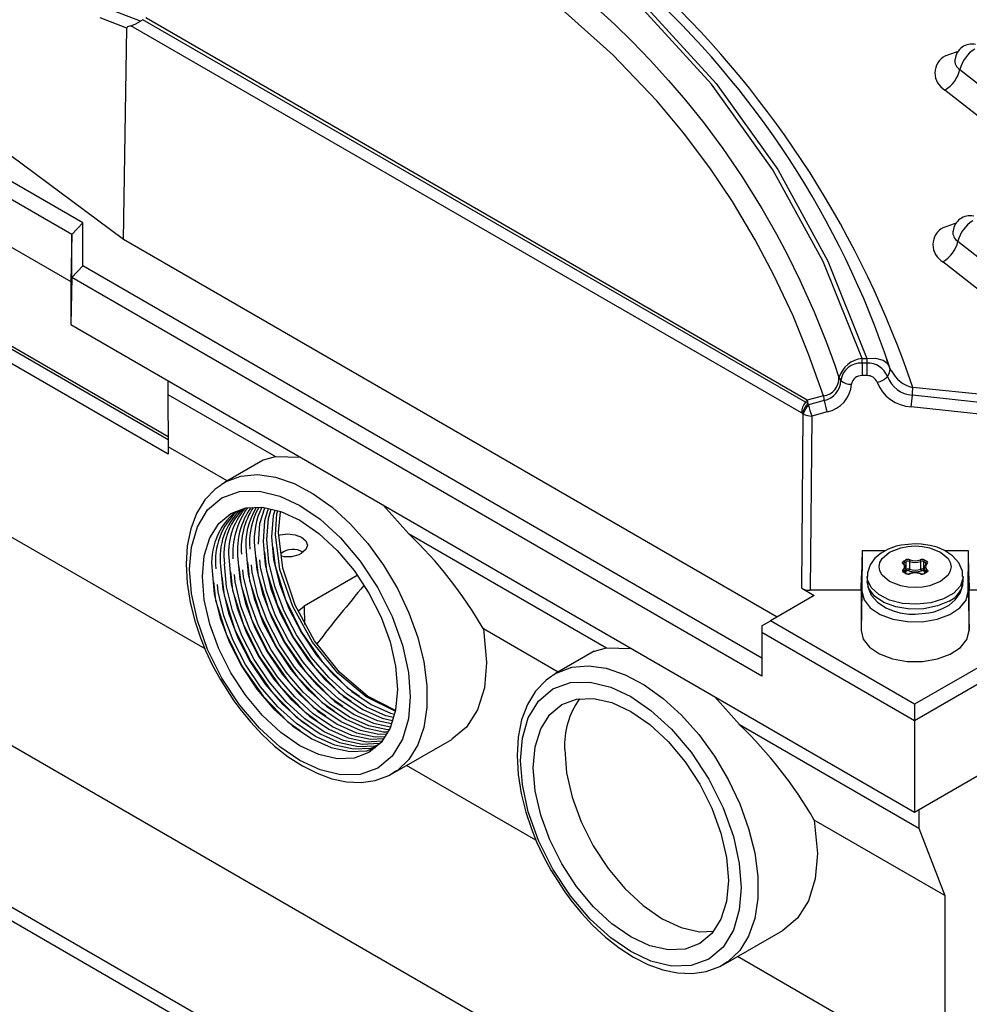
# Model space of a CAD drawing. Header units: inches. Extents: x 0 to 44, y 0 to 34.
# Tile 9 of 13: x 33.5 to 36.7, y 24.1 to 27.3. Entities that reach past the tile are written whole.
import ezdxf

# ---------------------------------------------------------------- set-up
doc = ezdxf.new("R2010")
doc.units = ezdxf.units.IN
doc.header["$LTSCALE"] = 4
doc.header["$MEASUREMENT"] = 0

msp = doc.modelspace()

# ---------------------------------------------------------------- linework, layer by layer
for p, q in [((31.903, 27.4865), (33.7166, 26.4396)), ((33.9452, 27.2937), (33.8254, 27.3389)), ((33.7559, 26.6323), (32.6028, 27.298)), ((33.9007, 27.271), (33.8133, 27.3043)), ((33.9527, 27.2982), (33.9452, 27.2937)), ((36.1271, 26.0441), (33.9527, 27.2982)), ((36.1328, 26.0509), (33.9629, 27.3046)), ((33.7198, 26.5942), (32.5773, 27.2538)), ((33.8897, 26.5775), (33.9007, 27.271)), ((36.1137, 26.0095), (33.9136, 27.2784)), ((36.6338, 27.1347), (37.5756, 26.3968)), ((33.8897, 26.5775), (33.2235, 27.0709)), ((37.4771, 26.3682), (36.5847, 27.0674)), ((32.2636, 26.9443), (34.0358, 25.9213)), ((34.0357, 25.9305), (32.2716, 26.9489)), ((34.036, 25.8737), (32.2544, 26.9021)), ((33.7559, 26.6323), (33.7198, 26.5942)), ((33.7559, 26.4908), (33.7559, 26.6323)), ((33.7198, 26.5942), (33.7166, 26.4396)), ((33.7198, 26.4527), (33.7198, 26.5942)), ((36.0343, 25.3395), (33.8897, 26.5775)), ((36.6273, 26.5715), (37.158, 26.1558)), ((33.7559, 26.4908), (33.7198, 26.4527)), ((35.9842, 25.2045), (33.7559, 26.4908)), ((37.0595, 26.1271), (36.5782, 26.5042)), ((33.7198, 26.4527), (33.7166, 26.2982)), ((35.9842, 25.1456), (33.7198, 26.4527)), ((33.7166, 26.4396), (33.7166, 26.2982)), ((36.4853, 24.6998), (39.3833, 26.3728)), ((33.7166, 26.2982), (36.4853, 24.6998)), ((34.1569, 25.2347), (32.489, 26.1975)), ((36.313, 26.1869), (36.3284, 26.1869)), ((36.313, 26.1717), (36.313, 26.1869)), ((36.3284, 26.1869), (36.3284, 26.1717)), ((36.313, 26.1717), (36.3131, 26.131)), ((36.3284, 26.1717), (36.313, 26.1717)), ((36.3284, 26.1717), (36.3284, 26.131)), ((36.4032, 26.1593), (36.3943, 26.1825)), ((36.4088, 26.1482), (36.4032, 26.1593)), ((36.4045, 26.1513), (36.4032, 26.1593)), ((36.2369, 26.1248), (36.2433, 26.1151)), ((36.3284, 26.131), (36.3131, 26.131)), ((36.408, 26.1477), (36.4045, 26.1526)), ((34.0344, 26.1147), (34.0344, 26.0697)), ((36.9204, 26.0468), (36.4792, 26.0923)), ((34.0344, 26.0697), (34.388, 25.8656)), ((34.0344, 26.0697), (34.036, 25.8974)), ((36.1859, 26.0649), (36.1328, 26.0509)), ((36.9185, 26.0194), (36.4779, 26.0669)), ((36.1345, 26.0392), (36.1271, 26.0441)), ((36.1328, 26.0509), (36.1345, 26.0392)), ((36.1372, 26.035), (36.1345, 26.0392)), ((36.1882, 26.0492), (36.1372, 26.035)), ((36.9159, 25.982), (36.4737, 26.0286)), ((36.1174, 26.007), (36.1137, 26.0095)), ((36.1147, 25.4337), (36.1197, 26.0052)), ((36.1197, 26.0052), (36.1174, 26.007)), ((36.1476, 25.9985), (36.1426, 25.427)), ((36.1987, 26.0124), (36.1476, 25.9985)), ((34.036, 25.8974), (34.036, 25.8737)), ((34.2295, 25.7857), (34.036, 25.8974)), ((34.388, 25.8656), (34.4696, 25.8635)), ((34.3479, 25.854), (34.2207, 25.7805)), ((34.2102, 25.774), (34.2207, 25.7805)), ((36.0755, 23.4432), (32.1001, 25.7382)), ((34.7428, 25.7057), (34.8244, 25.6136)), ((34.8244, 25.6136), (35.4737, 25.2388)), ((36.313, 25.5562), (36.3112, 25.4745)), ((36.313, 25.5562), (36.3123, 25.4242)), ((36.3878, 25.5562), (36.313, 25.5562)), ((36.6618, 25.5562), (36.586, 25.5562)), ((36.6611, 25.4236), (36.6618, 25.5562)), ((36.6635, 25.4745), (36.6618, 25.5562)), ((36.4486, 25.5224), (36.4552, 25.5263)), ((36.4496, 25.5137), (36.4491, 25.5146)), ((36.4491, 25.5144), (36.4491, 25.5146)), ((36.4514, 25.5176), (36.458, 25.5214)), ((36.4514, 25.5115), (36.4514, 25.5176)), ((36.458, 25.4957), (36.458, 25.5214)), ((36.468, 25.522), (36.468, 25.4963)), ((36.5054, 25.4963), (36.5054, 25.522)), ((36.5154, 25.5214), (36.522, 25.5176)), ((36.5154, 25.4957), (36.5154, 25.5214)), ((36.5182, 25.5263), (36.5248, 25.5224)), ((36.522, 25.5115), (36.522, 25.5176)), ((36.5243, 25.5146), (36.5238, 25.5137)), ((36.5243, 25.5145), (36.5243, 25.5144)), ((34.6566, 25.4761), (34.4817, 25.3751)), ((36.4552, 25.4823), (36.4486, 25.4861)), ((36.4504, 25.4902), (36.4504, 25.4864)), ((36.4572, 25.4824), (36.4506, 25.4863)), ((36.4561, 25.501), (36.4557, 25.5026)), ((36.4561, 25.4831), (36.4561, 25.501)), ((36.458, 25.4957), (36.4561, 25.4946)), ((36.4608, 25.4909), (36.4561, 25.4882)), ((36.5173, 25.4882), (36.5126, 25.4909)), ((36.5173, 25.4946), (36.5154, 25.4957)), ((36.5229, 25.4863), (36.5162, 25.4824)), ((36.5177, 25.5026), (36.5173, 25.501)), ((36.5173, 25.501), (36.5173, 25.4831)), ((36.5248, 25.4861), (36.5182, 25.4823)), ((36.523, 25.4864), (36.523, 25.4902)), ((36.5243, 25.4877), (36.5243, 25.4874)), ((36.3102, 25.427), (36.3112, 25.4745)), ((36.3292, 25.4721), (36.3292, 25.456)), ((36.6442, 25.456), (36.6442, 25.4721)), ((36.6635, 25.4745), (36.6645, 25.427)), ((36.1147, 25.4337), (36.1561, 25.4098)), ((36.3102, 25.427), (36.1426, 25.427)), ((36.3102, 25.427), (36.3095, 25.2956)), ((36.3123, 25.4242), (36.3095, 25.2956)), ((36.6611, 25.4236), (36.6639, 25.295)), ((36.6639, 25.295), (36.6645, 25.427)), ((36.8403, 25.427), (36.6645, 25.427)), ((31.7672, 25.4015), (35.982, 22.9684)), ((36.1561, 25.4098), (36.012, 25.3266)), ((35.9648, 22.9319), (31.75, 25.365)), ((34.4817, 25.3751), (34.4834, 25.3151)), ((35.9842, 25.3106), (36.012, 25.3266)), ((36.4853, 25.0534), (36.012, 25.3266)), ((36.9864, 25.3427), (36.4853, 25.0534)), ((35.0704, 25.3003), (35.0808, 25.1907)), ((35.3152, 25.1589), (35.0704, 25.3003)), ((35.9842, 25.3106), (35.9842, 25.2887)), ((36.4853, 24.9994), (35.9842, 25.2887)), ((35.9842, 25.2887), (35.9842, 25.1456)), ((37.0142, 25.3048), (36.4853, 24.9994)), ((35.4336, 25.2272), (35.3064, 25.1538)), ((35.4737, 25.2388), (35.5553, 25.2367)), ((35.2959, 25.1473), (35.3064, 25.1538)), ((35.8285, 25.079), (35.9101, 24.9868)), ((36.4853, 25.0534), (36.4853, 24.9994)), ((36.4853, 24.9994), (36.4853, 24.6998)), ((35.9101, 24.9868), (36.4992, 24.6468)), ((34.7718, 24.8258), (34.9667, 24.9383)), ((34.7843, 24.8338), (34.7718, 24.8258)), ((35.2426, 24.6079), (34.8185, 24.8528)), ((36.4992, 24.7078), (36.4992, 24.6468)), ((36.5841, 24.4264), (36.1561, 24.6735)), ((36.1561, 24.6735), (36.1666, 24.5639)), ((36.4992, 24.6468), (36.5841, 24.4264)), ((36.5841, 24.4264), (36.5841, 23.9614)), ((35.8575, 24.1991), (36.0524, 24.3116)), ((36.3981, 23.9409), (35.9042, 24.226)), ((35.87, 24.207), (35.8575, 24.1991))]:
    msp.add_line(p, q)
at = {"flags": 128}
for points in [[(32.7607, 28.3519), (33.1788, 28.3409), (33.5868, 28.2956), (33.9773, 28.2168), (34.348, 28.1057), (34.6987, 27.9621), (35.0269, 27.7864), (35.327, 27.5813), (35.5968, 27.3482), (35.8338, 27.0894), (36.0359, 26.8074), (36.2007, 26.5064), (36.3284, 26.1869)], [(36.313, 26.1869), (36.1853, 26.5055), (36.0204, 26.8058), (35.8184, 27.0871), (35.5833, 27.3433), (35.3168, 27.5735), (35.0188, 27.7775), (34.6916, 27.9531), (34.3418, 28.0966), (33.9722, 28.2077), (33.5828, 28.2864), (33.1759, 28.3318), (32.7589, 28.343)], [(34.7548, 27.805), (34.8472, 27.7557), (34.9526, 27.6951), (35.0695, 27.6218), (35.1959, 27.5348), (35.3129, 27.4458), (35.3787, 27.3916), (35.4422, 27.3365), (35.5012, 27.2822), (35.5583, 27.2267), (35.6174, 27.1658), (35.6781, 27.0993), (35.7339, 27.0342), (35.7933, 26.96), (35.8556, 26.8762), (35.9196, 26.7828), (35.9842, 26.6794), (36.0323, 26.5952), (36.0684, 26.5273), (36.1091, 26.4446), (36.156, 26.34), (36.196, 26.2401), (36.2222, 26.1681), (36.2369, 26.1248)], [(36.1859, 26.0649), (36.1375, 26.2018), (36.0865, 26.3266), (36.0238, 26.4605), (35.9622, 26.5767), (35.8874, 26.7018), (35.8131, 26.8128), (35.7273, 26.9274), (35.6397, 27.0323), (35.495, 27.1834), (35.3401, 27.3217), (35.1698, 27.4528), (35.1019, 27.5002), (35.0304, 27.5474), (34.9556, 27.5942), (34.8802, 27.6389), (34.8101, 27.6784), (34.7267, 27.7228)], [(33.9136, 27.2784), (33.9281, 27.2837), (33.9452, 27.2937)], [(33.9136, 27.2784), (33.9025, 27.2746), (33.9012, 27.2731), (33.9007, 27.2715), (33.9007, 27.271)], [(36.586, 27.18), (36.6226, 27.1932), (36.6288, 27.1939)], [(36.6172, 27.1687), (36.617, 27.1674), (36.6175, 27.168)], [(36.5795, 26.6168), (36.6161, 26.6301), (36.6223, 26.6308)], [(36.6107, 26.6056), (36.6105, 26.6043), (36.611, 26.6048)], [(36.3284, 26.1869), (36.3571, 26.1884), (36.3816, 26.1821)], [(36.3816, 26.1821), (36.3953, 26.1723), (36.4032, 26.1593)], [(36.396, 26.1285), (36.4023, 26.14), (36.4045, 26.1513)], [(34.3481, 25.8537), (34.349, 25.8546), (34.388, 25.8656)], [(34.2207, 25.7805), (34.2262, 25.7836), (34.2748, 25.8014), (34.3291, 25.8063), (34.3878, 25.7981), (34.4492, 25.7771), (34.5119, 25.7438), (34.5742, 25.6992), (34.6344, 25.6442), (34.6911, 25.5805), (34.7427, 25.5095), (34.788, 25.4332), (34.8256, 25.3536), (34.8548, 25.2726), (34.8746, 25.1924), (34.8847, 25.1151), (34.8847, 25.0427), (34.8746, 24.977), (34.8548, 24.9198), (34.8256, 24.8725), (34.788, 24.8363), (34.7843, 24.8338)], [(34.2095, 25.7719), (34.1901, 25.7591), (34.1561, 25.7232), (34.1292, 25.6793), (34.1101, 25.6286), (34.0987, 25.5725), (34.0949, 25.5126), (34.0984, 25.4503), (34.1084, 25.3873), (34.1236, 25.3268), (34.1422, 25.2712), (34.159, 25.2294), (34.1809, 25.1827), (34.2062, 25.1358)], [(34.1065, 25.496), (34.1125, 25.5686), (34.1319, 25.6352), (34.1655, 25.6907), (34.2125, 25.7304), (34.2703, 25.7512), (34.3352, 25.7526), (34.4025, 25.7361), (34.4684, 25.705), (34.5342, 25.66), (34.6016, 25.5988), (34.6664, 25.5226), (34.7243, 25.4349), (34.7713, 25.3409), (34.8049, 25.2467), (34.8242, 25.1577), (34.8303, 25.0782)], [(34.1482, 25.4719), (34.1544, 25.5405), (34.1726, 25.5994), (34.2022, 25.6462), (34.242, 25.6792), (34.2905, 25.6972), (34.3459, 25.6994), (34.4059, 25.6858), (34.4684, 25.6568), (34.5308, 25.6137), (34.5909, 25.558), (34.6462, 25.4918), (34.6948, 25.4179), (34.7346, 25.3388), (34.7642, 25.2579), (34.7824, 25.178), (34.7885, 25.1023)], [(34.332, 25.578), (34.3373, 25.6461), (34.3527, 25.6979)], [(34.3645, 25.6952), (34.3526, 25.6549), (34.3473, 25.5869)], [(34.3598, 25.5941), (34.3651, 25.6622), (34.3743, 25.693)], [(34.3861, 25.6903), (34.3804, 25.671), (34.3751, 25.6029)], [(34.3877, 25.6102), (34.3929, 25.6782), (34.3959, 25.6881)], [(34.3981, 25.6162), (34.4043, 25.6848), (34.4047, 25.6861)], [(34.7813, 25.0302), (34.6857, 25.0775), (34.5925, 25.1554), (34.5099, 25.2572), (34.4448, 25.3737), (34.4029, 25.4949), (34.3877, 25.6102)], [(34.782, 25.0326), (34.6896, 25.0797), (34.5978, 25.1585), (34.5165, 25.261), (34.4527, 25.3783), (34.4121, 25.5002), (34.3981, 25.6162)], [(34.3991, 25.608), (34.4031, 25.6095), (34.4279, 25.6124), (34.4528, 25.6095), (34.4739, 25.6014), (34.4879, 25.5892), (34.4929, 25.5749), (34.4879, 25.5605), (34.4739, 25.5484), (34.4739, 25.5484)], [(34.3473, 25.5869), (34.3543, 25.5117), (34.3734, 25.4323), (34.4038, 25.3518), (34.4445, 25.2733), (34.4939, 25.1998), (34.5501, 25.1342), (34.6111, 25.079), (34.6744, 25.0364), (34.7377, 25.0079), (34.7721, 25.0005)], [(34.775, 25.0098), (34.7502, 25.0151), (34.6869, 25.0436), (34.6236, 25.0862), (34.5627, 25.1415), (34.5064, 25.2071), (34.4571, 25.2805), (34.4164, 25.3591), (34.3859, 25.4395), (34.3668, 25.5189), (34.3598, 25.5941)], [(34.3751, 25.6029), (34.3821, 25.5277), (34.4012, 25.4484), (34.4317, 25.3679), (34.4724, 25.2894), (34.5218, 25.2159), (34.578, 25.1503), (34.6389, 25.0951), (34.7022, 25.0524), (34.7656, 25.024), (34.7785, 25.0212)], [(36.4867, 25.5797), (36.441, 25.5753), (36.4242, 25.5713), (36.3984, 25.562), (36.3753, 25.5493), (36.3547, 25.5321), (36.3389, 25.5104), (36.3302, 25.4844), (36.3306, 25.4726)], [(36.4032, 25.5525), (36.4398, 25.5668), (36.4628, 25.571), (36.4867, 25.5724), (36.5107, 25.571), (36.5336, 25.5668), (36.5702, 25.5525), (36.5951, 25.5313), (36.6024, 25.5181), (36.6048, 25.5043), (36.6024, 25.4904), (36.5951, 25.4772), (36.5702, 25.456)], [(36.6428, 25.4722), (36.6422, 25.4895), (36.6305, 25.5172), (36.6099, 25.5404), (36.5831, 25.5581), (36.559, 25.5682), (36.5362, 25.5745), (36.5072, 25.5788), (36.4867, 25.5797)], [(34.2916, 25.5547), (34.2986, 25.4795), (34.3177, 25.4002), (34.3482, 25.3197), (34.3889, 25.2412), (34.4382, 25.1677), (34.4945, 25.1021), (34.5554, 25.0469), (34.6187, 25.0042), (34.682, 24.9758), (34.743, 24.9626), (34.7568, 24.9633)], [(34.3194, 25.5708), (34.3265, 25.4956), (34.3456, 25.4162), (34.376, 25.3357), (34.4167, 25.2572), (34.4661, 25.1838), (34.5223, 25.1182), (34.5832, 25.0629), (34.6466, 25.0203), (34.7099, 24.9918), (34.7657, 24.9798)], [(34.3516, 25.5519), (34.3588, 25.4912), (34.3932, 25.3806), (34.4461, 25.2737), (34.5146, 25.1758), (34.5956, 25.0923), (34.6364, 25.0634)], [(34.3794, 25.568), (34.3867, 25.5072), (34.421, 25.3967), (34.474, 25.2897), (34.5425, 25.1918), (34.6235, 25.1084), (34.6642, 25.0795)], [(36.5702, 25.456), (36.5336, 25.4417), (36.5106, 25.4375), (36.4867, 25.4361), (36.4627, 25.4375), (36.4398, 25.4417), (36.4032, 25.456), (36.3783, 25.4772), (36.371, 25.4904), (36.3686, 25.5043), (36.371, 25.5181), (36.3783, 25.5313), (36.4032, 25.5525)], [(34.7317, 24.9257), (34.7282, 24.9244), (34.672, 24.9217), (34.6111, 24.9348), (34.5477, 24.9632), (34.4844, 25.0059), (34.4235, 25.0611), (34.3673, 25.1267), (34.3179, 25.2002), (34.2772, 25.2787), (34.2467, 25.3592), (34.2276, 25.4386), (34.2206, 25.5137)], [(34.2359, 25.5226), (34.243, 25.4474), (34.262, 25.368), (34.2925, 25.2875), (34.3332, 25.209), (34.3826, 25.1356), (34.4388, 25.0699), (34.4997, 25.0147), (34.563, 24.9721), (34.6264, 24.9436), (34.6873, 24.9305), (34.7376, 24.9329)], [(34.2638, 25.5386), (34.2708, 25.4635), (34.2899, 25.3841), (34.3203, 25.3036), (34.361, 25.2251), (34.4104, 25.1516), (34.4666, 25.086), (34.5275, 25.0308), (34.5909, 24.9881), (34.6542, 24.9597), (34.7151, 24.9466), (34.7472, 24.9481)], [(34.2959, 25.5198), (34.3031, 25.4592), (34.3374, 25.3486), (34.3903, 25.2417), (34.4588, 25.1438), (34.5399, 25.0603), (34.5807, 25.0313)], [(34.7612, 24.9701), (34.7555, 24.9699), (34.6946, 24.983), (34.6312, 25.0114), (34.5679, 25.0541), (34.507, 25.1093), (34.4508, 25.1749), (34.4014, 25.2484), (34.3607, 25.3269), (34.3302, 25.4074), (34.3112, 25.4868), (34.3089, 25.5107)], [(34.3238, 25.5359), (34.331, 25.4752), (34.3653, 25.3646), (34.4182, 25.2577), (34.4867, 25.1598), (34.5678, 25.0763), (34.6086, 25.0473)], [(34.7686, 24.9891), (34.7224, 24.9991), (34.6591, 25.0275), (34.5958, 25.0702), (34.5348, 25.1254), (34.4786, 25.191), (34.4292, 25.2645), (34.3885, 25.343), (34.3581, 25.4235), (34.339, 25.5028), (34.3368, 25.5267)], [(36.4471, 25.5138), (36.4455, 25.5159), (36.4452, 25.5183), (36.4462, 25.5205), (36.4486, 25.5224)], [(36.4553, 25.5043), (36.4544, 25.5078), (36.4496, 25.5137)], [(36.5238, 25.5137), (36.519, 25.5078), (36.5181, 25.5043)], [(34.8303, 25.0782), (34.8242, 25.0056), (34.8049, 24.939), (34.7713, 24.8836), (34.7243, 24.8439), (34.6664, 24.823), (34.6016, 24.8217), (34.5342, 24.8382), (34.4684, 24.8692), (34.4025, 24.9142), (34.3352, 24.9755), (34.2703, 25.0517), (34.2125, 25.1393), (34.1655, 25.2333), (34.1319, 25.3275), (34.1125, 25.4165), (34.1065, 25.496)], [(34.1803, 25.4904), (34.1873, 25.4153), (34.2064, 25.3359), (34.2368, 25.2554), (34.2775, 25.1769), (34.3269, 25.1034), (34.3831, 25.0378), (34.444, 24.9826), (34.5074, 24.9399), (34.5707, 24.9115), (34.6316, 24.8984), (34.6878, 24.9011), (34.7164, 24.9117)], [(34.2081, 25.5065), (34.2151, 25.4313), (34.2342, 25.352), (34.2647, 25.2715), (34.3053, 25.193), (34.3547, 25.1195), (34.4109, 25.0539), (34.4719, 24.9987), (34.5352, 24.956), (34.5985, 24.9276), (34.6595, 24.9144), (34.7157, 24.9171), (34.7261, 24.921)], [(34.2403, 25.4877), (34.2474, 25.4271), (34.2817, 25.3166), (34.3346, 25.2097), (34.4031, 25.1117), (34.4841, 25.0282), (34.525, 24.9991)], [(34.742, 24.9398), (34.6998, 24.9377), (34.6389, 24.9509), (34.5756, 24.9793), (34.5122, 25.022), (34.4513, 25.0772), (34.3951, 25.1428), (34.3457, 25.2163), (34.305, 25.2948), (34.2746, 25.3753), (34.2555, 25.4546), (34.2532, 25.4785)], [(34.2681, 25.5037), (34.2753, 25.4432), (34.3096, 25.3326), (34.3625, 25.2257), (34.431, 25.1277), (34.512, 25.0442), (34.5529, 25.0152)], [(34.7516, 24.9549), (34.7277, 24.9538), (34.6667, 24.9669), (34.6034, 24.9954), (34.5401, 25.038), (34.4791, 25.0932), (34.4229, 25.1589), (34.3735, 25.2323), (34.3329, 25.3108), (34.3024, 25.3913), (34.2833, 25.4707), (34.2811, 25.4946)], [(36.4506, 25.4863), (36.4495, 25.487), (36.4491, 25.4875)], [(36.5243, 25.4875), (36.5239, 25.487), (36.5229, 25.4863)], [(36.5263, 25.4947), (36.5279, 25.4926), (36.5282, 25.4903), (36.5272, 25.488), (36.5248, 25.4861)], [(34.7885, 25.1023), (34.7824, 25.0337), (34.7642, 24.9749), (34.7346, 24.9281), (34.6948, 24.895), (34.6462, 24.8771), (34.5909, 24.8748), (34.5308, 24.8885), (34.4684, 24.9174), (34.4059, 24.9606), (34.3459, 25.0163), (34.2905, 25.0824), (34.242, 25.1564), (34.2022, 25.2354), (34.1726, 25.3164), (34.1544, 25.3963), (34.1482, 25.4719)], [(34.1846, 25.4555), (34.1917, 25.3951), (34.226, 25.2846), (34.2789, 25.1776), (34.3473, 25.0797), (34.4283, 24.9961), (34.4694, 24.967)], [(34.7193, 24.9154), (34.7004, 24.9083), (34.6441, 24.9056), (34.5832, 24.9187), (34.5199, 24.9472), (34.4566, 24.9898), (34.3956, 25.045), (34.3394, 25.1106), (34.29, 25.1841), (34.2493, 25.2626), (34.2189, 25.3431), (34.1998, 25.4225), (34.1976, 25.4464)], [(34.2124, 25.4716), (34.2196, 25.4111), (34.2538, 25.3006), (34.3067, 25.1936), (34.3752, 25.0957), (34.4562, 25.0122), (34.4972, 24.9831)], [(36.6442, 25.4722), (36.6441, 25.4687), (36.6353, 25.4421), (36.6134, 25.4181), (36.5802, 25.399), (36.5387, 25.3863), (36.4926, 25.3813), (36.4459, 25.3843), (36.4029, 25.3951), (36.3673, 25.4128), (36.3424, 25.4358), (36.3302, 25.4619), (36.3292, 25.4724)], [(36.5981, 25.3917), (36.5603, 25.3757), (36.516, 25.3667), (36.4691, 25.3657), (36.4237, 25.3727), (36.384, 25.3871), (36.3534, 25.4077), (36.3346, 25.4325), (36.3292, 25.456)], [(36.3306, 25.456), (36.3312, 25.4386), (36.3429, 25.4109), (36.3635, 25.3878), (36.3903, 25.37), (36.4144, 25.3599), (36.4372, 25.3536), (36.4662, 25.3493), (36.4867, 25.3485)], [(36.4867, 25.3485), (36.5324, 25.3529), (36.5492, 25.3569), (36.575, 25.3661), (36.5981, 25.3788), (36.6187, 25.396), (36.6345, 25.4177), (36.6432, 25.4437), (36.6428, 25.4556)], [(36.3123, 25.4242), (36.3192, 25.3958), (36.3397, 25.3697), (36.3721, 25.348), (36.4138, 25.3324), (36.4614, 25.3243), (36.511, 25.3242), (36.5587, 25.3322), (36.6005, 25.3476), (36.6332, 25.3692), (36.6539, 25.3952), (36.6611, 25.4236)], [(34.4636, 25.3583), (34.4651, 25.361), (34.4817, 25.3751)], [(36.3095, 25.2956), (36.3166, 25.2668), (36.3374, 25.2403), (36.3703, 25.2182), (36.4126, 25.2024), (36.461, 25.1941), (36.5114, 25.194), (36.5598, 25.2021), (36.6023, 25.2178), (36.6355, 25.2398), (36.6565, 25.2662), (36.6639, 25.295)], [(35.4338, 25.227), (35.4347, 25.2279), (35.4737, 25.2388)], [(35.0808, 25.1907), (35.0734, 25.1072), (35.0512, 25.0356), (35.0152, 24.9786), (34.9667, 24.9384), (34.9667, 24.9383)], [(35.3064, 25.1538), (35.312, 25.1569), (35.3605, 25.1746), (35.4149, 25.1795), (35.4735, 25.1713), (35.535, 25.1503), (35.5976, 25.1171), (35.6599, 25.0724), (35.7201, 25.0175), (35.7768, 24.9537), (35.8284, 24.8828), (35.8737, 24.8065), (35.9113, 24.7268), (35.9405, 24.6458), (35.9604, 24.5657), (35.9704, 24.4884), (35.9704, 24.4159), (35.9604, 24.3503), (35.9405, 24.293), (35.9113, 24.2457), (35.8737, 24.2096), (35.87, 24.207)], [(34.2062, 25.1358), (34.2514, 25.0651), (34.2714, 25.0379), (34.306, 24.9954), (34.3437, 24.955), (34.3854, 24.9163), (34.43, 24.8813), (34.4766, 24.8511), (34.5245, 24.8269), (34.5729, 24.8093), (34.6213, 24.7991), (34.6691, 24.7968), (34.7157, 24.8034), (34.7604, 24.8197), (34.7853, 24.8361)], [(35.2952, 25.1451), (35.2758, 25.1323), (35.2418, 25.0965), (35.215, 25.0525), (35.1958, 25.0018), (35.1844, 24.9458), (35.1807, 24.8858), (35.1841, 24.8235), (35.1941, 24.7605), (35.2093, 24.7), (35.2279, 24.6445), (35.2448, 24.6026), (35.2666, 24.5559), (35.2919, 24.509)], [(35.1922, 24.8693), (35.1982, 24.9418), (35.2176, 25.0084), (35.2512, 25.0639), (35.2982, 25.1036), (35.3561, 25.1245), (35.4209, 25.1258), (35.4882, 25.1093), (35.5541, 25.0783), (35.62, 25.0333), (35.6873, 24.972), (35.7521, 24.8958), (35.81, 24.8081), (35.857, 24.7142), (35.8906, 24.6199), (35.91, 24.531), (35.916, 24.4514)], [(35.234, 24.8452), (35.2401, 24.9137), (35.2583, 24.9726), (35.2879, 25.0194), (35.3277, 25.0525), (35.3762, 25.0704), (35.4316, 25.0726), (35.4916, 25.059), (35.5541, 25.03), (35.6166, 24.9869), (35.6766, 24.9312), (35.732, 24.8651), (35.7805, 24.7911), (35.8203, 24.7121), (35.8499, 24.6311), (35.8681, 24.5512), (35.8742, 24.4755)], [(35.337, 24.9046), (35.3431, 24.829), (35.3613, 24.7491), (35.3909, 24.6681), (35.4307, 24.5891), (35.4792, 24.5151), (35.5346, 24.449), (35.5946, 24.3933), (35.6571, 24.3501), (35.7196, 24.3212), (35.7796, 24.3075), (35.8254, 24.3094)], [(35.916, 24.4514), (35.91, 24.3789), (35.8906, 24.3123), (35.857, 24.2568), (35.81, 24.2171), (35.7521, 24.1962), (35.6873, 24.1949), (35.62, 24.2114), (35.5541, 24.2424), (35.4882, 24.2874), (35.4209, 24.3487), (35.3561, 24.4249), (35.2982, 24.5126), (35.2512, 24.6065), (35.2176, 24.7008), (35.1982, 24.7897), (35.1922, 24.8693)], [(35.8742, 24.4755), (35.8681, 24.407), (35.8499, 24.3481), (35.8203, 24.3013), (35.7805, 24.2683), (35.732, 24.2503), (35.6766, 24.2481), (35.6166, 24.2617), (35.5541, 24.2907), (35.4916, 24.3338), (35.4316, 24.3895), (35.3762, 24.4556), (35.3277, 24.5296), (35.2879, 24.6086), (35.2583, 24.6896), (35.2401, 24.7695), (35.234, 24.8452)], [(36.1666, 24.5639), (36.1591, 24.4805), (36.1369, 24.4088), (36.1009, 24.3518), (36.0524, 24.3116), (36.0524, 24.3116)], [(35.2919, 24.509), (35.3371, 24.4383), (35.3571, 24.4112), (35.3917, 24.3687), (35.4294, 24.3283), (35.4712, 24.2895), (35.5157, 24.2545), (35.5623, 24.2244), (35.6102, 24.2001), (35.6586, 24.1826), (35.707, 24.1723), (35.7548, 24.1701), (35.8014, 24.1766), (35.8461, 24.193), (35.871, 24.2093)]]:
    msp.add_lwpolyline(points, dxfattribs=at)
for centre, radius, start, end in [((33.6093, 25.2298), 2.9443, 18.4741, 47.824), ((33.4339, 25.0651), 3.2139, 18.64, 46.5232), ((36.6734, 27.1625), 0.0558, 77.452, 173.9547), ((36.7397, 27.109), 0.109, 121.42, 166.386), ((36.616, 27.1233), 0.0641, 117.8583, 240.8185), ((36.6524, 27.1647), 0.0353, 173.5743, 238.2005), ((36.5279, 27.1603), 0.109, 301.42, 346.386), ((36.6669, 26.5994), 0.0558, 77.452, 173.9547), ((36.7332, 26.5459), 0.109, 121.42, 166.386), ((36.6095, 26.5602), 0.0641, 117.8583, 240.8185), ((36.6459, 26.6015), 0.0353, 173.5743, 238.2005), ((36.5214, 26.5972), 0.109, 301.42, 346.386), ((36.3216, 26.0987), 0.0886, 95.5811, 162.8734), ((36.3077, 26.1071), 0.0649, 85.2829, 172.8758), ((36.3321, 26.1031), 0.0687, 21.6797, 93.1497), ((36.1793, 26.1222), 0.0577, 276.5023, 2.5788), ((36.3104, 26.0987), 0.0324, 85.2829, 172.8752), ((36.3303, 26.0967), 0.0343, 21.6798, 93.1498), ((36.3518, 26.1671), 0.0587, 280.1966, 318.8198), ((36.4839, 26.1603), 0.0935, 199.8467, 266.3058), ((36.5009, 26.1919), 0.102, 205.3832, 257.7151), ((36.173, 26.118), 0.0704, 282.4983, 357.6984), ((36.1788, 26.1101), 0.0997, 281.5312, 355.7479), ((36.2762, 26.1523), 0.0496, 228.4924, 272.2926), ((36.4809, 26.1559), 0.1275, 201.4038, 266.7382), ((35.9159, 26.1076), 0.5635, 355.8612, 358.4444), ((36.4542, 26.0971), 0.2703, 186.8361, 190.2065), ((35.9734, 26.1037), 0.5058, 351.4663, 355.8325), ((36.1742, 26.0061), 0.0606, 141.0329, 176.7618), ((36.1837, 25.9925), 0.0679, 136.5189, 167.6578), ((36.1892, 25.9846), 0.0724, 135.8674, 163.4808), ((36.2253, 25.9674), 0.1246, 137.9092, 141.9927), ((36.3361, 26.0718), 0.2023, 190.4837, 201.2473), ((36.3901, 26.087), 0.2054, 190.6062, 201.2957), ((36.1468, 26.0567), 0.0582, 242.3183, 270.7855), ((34.3959, 25.5173), 0.2173, 129.436, 187.0995), ((34.4072, 25.5251), 0.2161, 131.2011, 187.2818), ((34.4224, 25.5344), 0.2162, 133.611, 187.4044), ((34.4367, 25.5417), 0.2179, 135.8932, 187.3816), ((34.4577, 25.5502), 0.2235, 139.1077, 187.1121), ((34.5008, 25.548), 0.253, 143.7977, 184.1292), ((34.5079, 25.5582), 0.2449, 145.2267, 184.5726), ((34.5147, 25.5664), 0.2393, 146.5799, 184.9199), ((34.5248, 25.5763), 0.2342, 148.5307, 185.2896), ((34.5356, 25.5842), 0.2326, 150.4548, 185.4959), ((34.5548, 25.5934), 0.2364, 153.3942, 185.4983), ((33.8423, 24.5895), 1.4189, 30.0621, 46.2021), ((34.4451, 25.5002), 0.0612, 57.5888, 129.2504), ((34.4289, 25.6343), 0.097, 257.1493, 297.6172), ((36.4483, 25.5116), 0.00249, 57.2437, 116.3768), ((36.4404, 25.5043), 0.0117, 305.0941, 54.9059), ((36.4453, 25.5173), 0.00605, 2.6055, 57.3945), ((36.453, 25.5139), 0.00403, 114.6582, 171.2853), ((36.4636, 25.5099), 0.0184, 69.0998, 117.2521), ((36.452, 25.5212), 0.00605, 2.6055, 57.3945), ((36.4636, 25.5105), 0.0123, 69.2744, 117.0775), ((36.4754, 25.5218), 0.0074, 134.602, 178.6675), ((36.4867, 25.5728), 0.0541, 249.7652, 290.2348), ((36.4867, 25.5717), 0.0475, 249.6588, 290.3412), ((36.5098, 25.5099), 0.0184, 62.7498, 110.8983), ((36.498, 25.5218), 0.0074, 1.3325, 45.398), ((36.5098, 25.5105), 0.0123, 62.9225, 110.7256), ((36.5214, 25.5212), 0.00605, 122.6055, 177.3945), ((36.533, 25.5043), 0.0117, 125.0941, 234.9059), ((36.5281, 25.5173), 0.00605, 122.6055, 177.3945), ((36.5205, 25.514), 0.00392, 7.7875, 66.1815), ((36.5252, 25.5116), 0.00249, 63.6232, 122.7563), ((36.5232, 25.5177), 0.00497, 307.6763, 71.2297), ((36.4502, 25.4908), 0.00497, 127.6763, 251.2297), ((36.4452, 25.4899), 0.00523, 4.0302, 68.0316), ((36.4497, 25.4845), 0.00198, 65.686, 125.6182), ((36.4524, 25.4875), 0.00335, 126.6615, 177.4985), ((36.4428, 25.501), 0.0132, 305.1333, 20.6073), ((36.4564, 25.4808), 0.00188, 63.5481, 127.3029), ((36.4636, 25.4986), 0.0184, 242.7498, 290.8983), ((36.4636, 25.4951), 0.0142, 243.1281, 290.9338), ((36.4636, 25.4847), 0.0123, 69.2744, 117.0775), ((36.464, 25.496), 0.00605, 182.6055, 237.3945), ((36.4636, 25.4855), 0.00612, 69.0996, 117.2523), ((36.4606, 25.4964), 0.0074, 314.602, 358.6675), ((36.4867, 25.5479), 0.0605, 249.7558, 290.2442), ((36.4867, 25.5471), 0.0541, 249.7652, 290.2348), ((36.4867, 25.433), 0.0521, 69.7652, 110.2348), ((36.4691, 25.4805), 0.00141, 40.6498, 107.2496), ((36.4867, 25.4369), 0.0475, 69.6588, 110.3412), ((36.5098, 25.4986), 0.0184, 249.0998, 297.2521), ((36.5043, 25.4805), 0.00141, 72.7376, 139.3518), ((36.5098, 25.4951), 0.0142, 249.0662, 296.8719), ((36.5098, 25.4847), 0.0123, 62.9225, 110.7256), ((36.5128, 25.4964), 0.0074, 181.3325, 225.398), ((36.5098, 25.4855), 0.00612, 62.7514, 110.8967), ((36.5094, 25.496), 0.00605, 302.6055, 357.3945), ((36.517, 25.4808), 0.00188, 52.6971, 116.4519), ((36.5306, 25.501), 0.0132, 160.3657, 234.8493), ((36.5237, 25.4845), 0.00198, 54.3818, 114.314), ((36.5282, 25.4899), 0.00523, 111.9684, 175.9698), ((36.521, 25.4875), 0.00335, 2.5015, 53.3385), ((36.5673, 25.4625), 0.0772, 293.5055, 355.1744), ((35.5912, 24.9201), 0.2547, 143.7425, 183.4902), ((34.9277, 23.9624), 1.4193, 30.0644, 46.1998)]:
    msp.add_arc(centre, radius, start, end)
for centre, major_axis, ratio, start_param, end_param in [((35.7518, 23.6297), (1.5168, 2.8287), 0.597163, 1.224109, 1.303073), ((36.1426, 25.4498), (0.0394, 0), 0.577361, 3.926928, 4.7122)]:
    msp.add_ellipse(centre, major_axis=major_axis, ratio=ratio, start_param=start_param, end_param=end_param)

doc.saveas('drawing.dxf')
